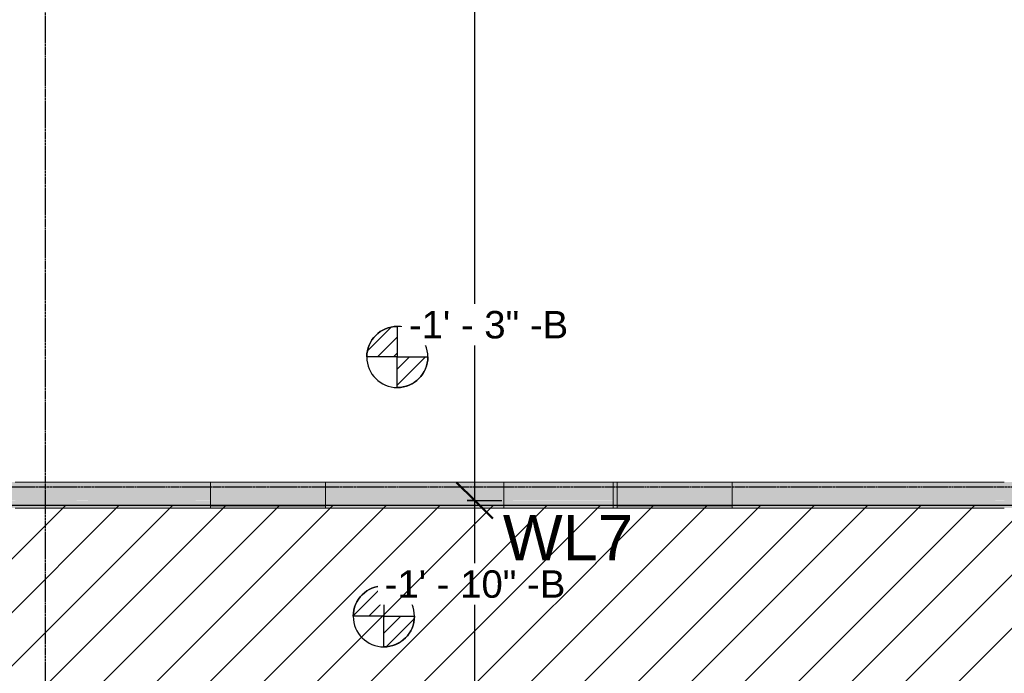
# Model space of a CAD drawing. Header units: inches. Extents: x -4126 to -1814, y 9773 to 12338.
# Tile 88 of 113: x -2509 to -2183, y 11222 to 11438. Entities that reach past the tile are written whole.
import ezdxf

# ---------------------------------------------------------------- set-up
doc = ezdxf.new("R2010")
doc.units = ezdxf.units.IN
doc.header["$MEASUREMENT"] = 0
doc.linetypes.add('Grid Line 1_2_', pattern=[0.875, 0.5, -0.125, 0.125, -0.125])
for name, color, linetype, lineweight in [('A-ANNO-DIMS', 211, 'Continuous', 9), ('A-ANNO-DIMS-96', 211, 'Continuous', 9), ('A-WALL', 113, 'Continuous', 13), ('G-ANNO-DIMS', 111, 'Continuous', 9), ('S-GRID', 1, 'Continuous', 9)]:
    doc.layers.add(name, color=color, linetype=linetype, lineweight=lineweight)
doc.layers.add('LOAD_HATCH', color=8, linetype='Continuous')
doc.layers.add('loads', color=1, linetype='Continuous')
doc.styles.add('Arial', font='Arial.ttf', dxfattribs={"height": 18})
doc.styles.add('Arial_2', font='arial.ttf', dxfattribs={"height": 9.070866})
doc.styles.add('Century Gothic_B', font='Gothicb.ttf', dxfattribs={"height": 9})
doc.dimstyles.new('OD__1_4__Tol__', dxfattribs={"dimscale": 12, "dimtxt": 9.397514, "dimasz": 1, "dimexe": 0.75, "dimexo": 0.5, "dimgap": 0.125, "dimtad": 1, "dimrnd": 0.25, "dimzin": 1, "dimdsep": 46, "dimlunit": 4, "dimtxsty": 'Century Gothic_B', "dimblk1": 'OBLIQUE', "dimblk2": 'OBLIQUE', "dimsah": 1, "dimcen": 0.09, "dimdle": 0.75, "dimazin": 0, "dimtfac": 1, "dimtdec": 4, "dimtix": 1, "dimtmove": 0, "dimatfit": 3, "dimfxl": 1, "dimtvp": 1, "dimtfill": 1, "dimfrac": 2, "dimtolj": 1, "dimtzin": 0, "dimlwd": 30, "dimlwe": 30, "dimarcsym": 2})
pattern_1 = [(315, (24.834, 117.982), (0.027577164, 0.027577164), [])]
pattern_2 = [(315, (24.88, 117.089), (0.027577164, 0.027577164), [])]

# ---------------------------------------------------------------- blocks, each defined once
blk = doc.blocks.new('CTR - 1st Phase - Shell_rvt-1-FRAMING PLAN - 1ST FLOOR')
at = {"layer": 'A-WALL', "lineweight": 5, "transparency": 33554585}
h = blk.add_hatch(color=13, dxfattribs=at)
h.paths.add_polyline_path([(-2637.74, 11276.29), (-2637.74, 11278.79), (-2681.85, 11278.79), (-2681.85, 11277.79), (-2709.72, 11277.79), (-2709.72, 11278.79), (-2720.25, 11278.79), (-2720.25, 11277.79), (-2748.12, 11277.79), (-2748.12, 11278.79), (-2772.51, 11278.79), (-2772.51, 11276.29), (-2681.85, 11276.29)], flags=0)
h.paths.add_polyline_path([(-3399.82, 11276.29), (-3399.82, 11278.79), (-3400.17, 11278.79), (-3400.17, 11276.29)], flags=0)
h.paths.add_polyline_path([(-3281.32, 11276.29), (-3281.32, 11278.79), (-3290.72, 11278.79), (-3290.72, 11276.29)], flags=0)
h.paths.add_polyline_path([(-3027.32, 11276.29), (-3021.92, 11276.29), (-3021.92, 11278.79), (-3027.32, 11278.79)], flags=0)
h.paths.add_polyline_path([(-2945.12, 11276.29), (-2867.19, 11276.29), (-2867.19, 11278.79), (-2945.12, 11278.79)], flags=0)
h.paths.add_polyline_path([(-2813.32, 11276.29), (-2810.54, 11276.29), (-2810.54, 11278.79), (-2813.32, 11278.79)], flags=0)
h.paths.add_polyline_path([(-2599.71, 11276.29), (-2598.39, 11276.29), (-2598.39, 11278.79), (-2599.71, 11278.79)], flags=0)
h.paths.add_polyline_path([(-2486.32, 11276.29), (-2445.74, 11276.29), (-2445.74, 11278.79), (-2486.32, 11278.79)], flags=0)
h.paths.add_polyline_path([(-2514.32, 11276.29), (-2514.32, 11278.79), (-2562.26, 11278.79), (-2562.26, 11276.29)], flags=0)
h.paths.add_polyline_path([(-2407.71, 11276.29), (-2348.79, 11276.29), (-2348.79, 11278.79), (-2407.71, 11278.79)], flags=0)
h.paths.add_polyline_path([(-2312.66, 11276.29), (-2311.34, 11276.29), (-2311.34, 11278.79), (-2312.66, 11278.79)], flags=0)
h.paths.add_polyline_path([(-2273.31, 11276.29), (-2187.32, 11276.29), (-2187.32, 11278.79), (-2273.31, 11278.79)], flags=0)
h.paths.add_polyline_path([(-3281.32, 11279.21), (-3281.32, 11279.64), (-3290.72, 11279.64), (-3290.72, 11279.21)], flags=0)
h.paths.add_polyline_path([(-3399.82, 11279.21), (-3399.82, 11279.64), (-3400.17, 11279.64), (-3400.17, 11279.21)], flags=0)
h.paths.add_polyline_path([(-2810.54, 11279.21), (-2810.54, 11279.64), (-2813.32, 11279.64), (-2813.32, 11279.21)], flags=0)
h.paths.add_polyline_path([(-2599.71, 11279.21), (-2598.39, 11279.21), (-2598.39, 11279.64), (-2599.71, 11279.64)], flags=0)
h.paths.add_polyline_path([(-2920.57, 11279.21), (-2867.19, 11279.21), (-2867.19, 11279.64), (-2945.12, 11279.64), (-2945.12, 11279.21)], flags=0)
h.paths.add_polyline_path([(-3021.92, 11279.21), (-3021.92, 11279.64), (-3027.32, 11279.64), (-3027.32, 11279.21)], flags=0)
h.paths.add_polyline_path([(-2486.32, 11279.21), (-2445.74, 11279.21), (-2445.74, 11279.64), (-2486.32, 11279.64)], flags=0)
h.paths.add_polyline_path([(-2772.51, 11279.21), (-2748.12, 11279.21), (-2748.12, 11279.64), (-2772.51, 11279.64)], flags=0)
h.paths.add_polyline_path([(-2187.32, 11279.21), (-2187.32, 11279.64), (-2273.31, 11279.64), (-2273.31, 11279.21)], flags=0)
h.paths.add_polyline_path([(-2681.85, 11279.21), (-2637.74, 11279.21), (-2637.74, 11279.64), (-2681.85, 11279.64)], flags=0)
h.paths.add_polyline_path([(-2514.32, 11279.21), (-2514.32, 11279.64), (-2562.26, 11279.64), (-2562.26, 11279.21)], flags=0)
h.paths.add_polyline_path([(-2709.72, 11279.21), (-2709.72, 11279.64), (-2720.25, 11279.64), (-2720.25, 11279.21)], flags=0)
h.paths.add_polyline_path([(-2311.34, 11279.21), (-2311.34, 11279.64), (-2312.66, 11279.64), (-2312.66, 11279.21)], flags=0)
h.paths.add_polyline_path([(-2407.71, 11279.21), (-2348.79, 11279.21), (-2348.79, 11279.64), (-2407.71, 11279.64)], flags=0)
h.paths.add_polyline_path([(-3399.82, 11280.03), (-3399.82, 11284.91), (-3400.17, 11284.91), (-3400.17, 11280.03)], flags=0)
h.paths.add_polyline_path([(-3290.72, 11280.03), (-3281.32, 11280.03), (-3281.32, 11284.91), (-3290.72, 11284.91)], flags=0)
h.paths.add_polyline_path([(-2912.07, 11280.03), (-2867.19, 11280.03), (-2867.19, 11284.91), (-2912.07, 11284.91), (-2912.07, 11284.29), (-2920.57, 11284.29), (-2920.57, 11284.91), (-2945.12, 11284.91), (-2945.12, 11280.03), (-2920.57, 11280.03)], flags=0)
h.paths.add_polyline_path([(-2813.32, 11280.03), (-2810.54, 11280.03), (-2810.54, 11284.91), (-2813.32, 11284.91)], flags=0)
h.paths.add_polyline_path([(-2187.32, 11280.03), (-2187.32, 11284.91), (-2273.31, 11284.91), (-2273.31, 11280.03)], flags=0)
h.paths.add_polyline_path([(-2748.12, 11280.03), (-2748.12, 11284.91), (-2772.51, 11284.91), (-2772.51, 11280.03)], flags=0)
h.paths.add_polyline_path([(-2407.71, 11280.03), (-2348.79, 11280.03), (-2348.79, 11284.91), (-2407.71, 11284.91)], flags=0)
h.paths.add_polyline_path([(-2709.72, 11280.03), (-2709.72, 11284.91), (-2720.25, 11284.91), (-2720.25, 11280.03)], flags=0)
h.paths.add_polyline_path([(-2312.66, 11280.03), (-2311.34, 11280.03), (-2311.34, 11284.91), (-2312.66, 11284.91)], flags=0)
h.paths.add_polyline_path([(-2637.74, 11280.03), (-2637.74, 11284.91), (-2681.85, 11284.91), (-2681.85, 11280.03)], flags=0)
h.paths.add_polyline_path([(-2598.39, 11280.03), (-2598.39, 11284.91), (-2599.71, 11284.91), (-2599.71, 11280.03)], flags=0)
h.paths.add_polyline_path([(-2486.32, 11280.03), (-2445.74, 11280.03), (-2445.74, 11284.91), (-2486.32, 11284.91)], flags=0)
h.paths.add_polyline_path([(-2514.32, 11280.03), (-2514.32, 11284.91), (-2562.26, 11284.91), (-2562.26, 11280.03)], flags=0)
h.paths.add_polyline_path([(-3027.32, 11280.03), (-3021.92, 11280.03), (-3021.92, 11284.91), (-3027.32, 11284.91)], flags=0)
h = blk.add_hatch(color=13, dxfattribs=at)
h.paths.add_polyline_path([(-2099.32, 11276.29), (-2096.82, 11276.29), (-2096.82, 11284.91), (-2138.91, 11284.91), (-2138.91, 11276.29), (-2105.45, 11276.29)], flags=0)
h.paths.add_polyline_path([(-3290.72, 11278.79), (-3281.32, 11278.83), (-3281.32, 11279.21), (-3290.72, 11279.21), (-3290.72, 11278.83)], flags=0)
h.paths.add_polyline_path([(-3399.82, 11278.79), (-3399.82, 11279.21), (-3400.17, 11279.21), (-3400.17, 11278.79)], flags=0)
h.paths.add_polyline_path([(-2867.19, 11278.79), (-2867.19, 11279.21), (-2945.12, 11279.21), (-2945.12, 11278.79)], flags=0)
h.paths.add_polyline_path([(-3021.92, 11278.79), (-3021.92, 11279.21), (-3027.32, 11279.21), (-3027.32, 11278.79)], flags=0)
h.paths.add_polyline_path([(-2681.85, 11278.79), (-2637.74, 11278.83), (-2637.74, 11279.21), (-2681.85, 11279.21), (-2681.85, 11278.83)], flags=0)
h.paths.add_polyline_path([(-2810.54, 11278.79), (-2810.54, 11279.21), (-2813.32, 11279.21), (-2813.32, 11278.79)], flags=0)
h.paths.add_polyline_path([(-2599.71, 11278.79), (-2598.39, 11278.83), (-2598.39, 11279.21), (-2599.71, 11279.21), (-2599.71, 11278.83)], flags=0)
h.paths.add_polyline_path([(-2562.26, 11278.79), (-2514.32, 11278.83), (-2514.32, 11279.21), (-2562.26, 11279.21), (-2562.26, 11278.83)], flags=0)
h.paths.add_polyline_path([(-2772.51, 11278.79), (-2748.12, 11278.83), (-2748.12, 11279.21), (-2772.51, 11279.21), (-2772.51, 11278.83)], flags=0)
h.paths.add_polyline_path([(-2709.72, 11278.79), (-2709.72, 11279.21), (-2720.25, 11279.21), (-2720.25, 11278.79)], flags=0)
h.paths.add_polyline_path([(-2348.79, 11278.79), (-2348.79, 11279.21), (-2407.71, 11279.21), (-2407.71, 11278.79)], flags=0)
h.paths.add_polyline_path([(-2187.32, 11278.79), (-2187.32, 11279.21), (-2273.31, 11279.21), (-2273.31, 11278.79)], flags=0)
h.paths.add_polyline_path([(-2451.17, 11278.79), (-2445.74, 11278.83), (-2445.74, 11279.21), (-2486.32, 11279.21), (-2486.32, 11278.79)], flags=0)
h.paths.add_polyline_path([(-2311.34, 11278.79), (-2311.34, 11279.21), (-2312.66, 11279.21), (-2312.66, 11278.79)], flags=0)
h = blk.add_hatch(color=13, dxfattribs=at)
h.paths.add_polyline_path([(-2510.32, 11276.29), (-2490.32, 11276.29), (-2490.32, 11284.91), (-2510.32, 11284.91), (-2510.32, 11278.79)], flags=0)
h.paths.add_polyline_path([(-2176.94, 11276.29), (-2176.94, 11284.91), (-2183.32, 11284.91), (-2183.32, 11276.29), (-2181.03, 11276.29)], flags=0)
h.paths.add_polyline_path([(-3161.32, 11276.29), (-3147.32, 11276.29), (-3147.32, 11284.91), (-3150.32, 11284.91), (-3150.36, 11279.39), (-3150.37, 11279.36), (-3150.52, 11279.23), (-3150.67, 11279.19), (-3158.06, 11279.21), (-3158.15, 11279.24), (-3158.28, 11279.39), (-3158.32, 11279.54), (-3158.32, 11284.91), (-3161.32, 11284.91), (-3161.32, 11278.79)], flags=0)
h.paths.add_polyline_path([(-2831.06, 11276.29), (-2818.32, 11276.29), (-2818.32, 11284.91), (-2823.32, 11284.91), (-2823.36, 11279.39), (-2823.37, 11279.36), (-2823.5, 11279.24), (-2823.67, 11279.19), (-2831.06, 11279.19), (-2831.06, 11278.79)], flags=0)
h.paths.add_polyline_path([(-3157.98, 11279.36), (-3150.58, 11279.39), (-3150.52, 11279.45), (-3150.5, 11279.54), (-3150.52, 11284.91), (-3158.15, 11284.91), (-3158.13, 11279.45), (-3158.06, 11279.39)], flags=0)
h.paths.add_polyline_path([(-2823.67, 11279.36), (-2823.58, 11279.39), (-2823.52, 11279.45), (-2823.5, 11279.54), (-2823.52, 11284.91), (-2831.06, 11284.91), (-2831.06, 11279.39), (-2830.98, 11279.36)], flags=0)
h = blk.add_hatch(color=13, dxfattribs=at)
h.paths.add_polyline_path([(-2813.32, 11276.29), (-2813.32, 11278.79), (-2818.32, 11278.79), (-2818.32, 11276.29), (-2814.11, 11276.29)], flags=0)
h.paths.add_polyline_path([(-2486.32, 11276.29), (-2486.32, 11278.79), (-2490.32, 11278.79), (-2490.32, 11276.29), (-2487.11, 11276.29)], flags=0)
h.paths.add_polyline_path([(-2183.32, 11276.29), (-2183.32, 11278.79), (-2187.32, 11278.79), (-2187.32, 11276.29), (-2186.54, 11276.29)], flags=0)
h.paths.add_polyline_path([(-2514.32, 11276.29), (-2510.32, 11276.29), (-2510.32, 11278.79), (-2514.32, 11278.79)], flags=0)
h.paths.add_polyline_path([(-2513.54, 11279.21), (-2510.32, 11279.21), (-2510.32, 11279.64), (-2514.32, 11279.64), (-2514.32, 11279.21)], flags=0)
h.paths.add_polyline_path([(-2490.32, 11279.21), (-2486.32, 11279.21), (-2486.32, 11279.64), (-2490.32, 11279.64)], flags=0)
h.paths.add_polyline_path([(-2818.32, 11279.21), (-2813.32, 11279.21), (-2813.32, 11279.64), (-2818.32, 11279.64)], flags=0)
h.paths.add_polyline_path([(-2187.32, 11279.21), (-2183.32, 11279.21), (-2183.32, 11279.64), (-2187.32, 11279.64)], flags=0)
h.paths.add_polyline_path([(-2510.32, 11280.03), (-2510.32, 11284.91), (-2514.32, 11284.91), (-2514.32, 11280.03), (-2513.54, 11280.03)], flags=0)
h.paths.add_polyline_path([(-2486.32, 11280.03), (-2486.32, 11284.91), (-2490.32, 11284.91), (-2490.32, 11280.03), (-2487.11, 11280.03)], flags=0)
h.paths.add_polyline_path([(-2187.32, 11280.03), (-2183.32, 11280.03), (-2183.32, 11284.91), (-2187.32, 11284.91)], flags=0)
h.paths.add_polyline_path([(-2813.32, 11280.03), (-2813.32, 11284.91), (-2818.32, 11284.91), (-2818.32, 11280.03), (-2814.11, 11280.03)], flags=0)
h = blk.add_hatch(color=13, dxfattribs=at)
h.paths.add_polyline_path([(-2407.71, 11276.29), (-2407.71, 11278.79), (-2445.74, 11278.79), (-2445.74, 11276.29)], flags=0)
h.paths.add_polyline_path([(-2445.74, 11279.21), (-2407.71, 11279.21), (-2407.71, 11279.64), (-2445.74, 11279.64)], flags=0)
h.paths.add_polyline_path([(-2445.74, 11280.03), (-2407.71, 11280.03), (-2407.71, 11284.91), (-2445.74, 11284.91)], flags=0)
h = blk.add_hatch(color=13, dxfattribs=at)
h.paths.add_polyline_path([(-2348.79, 11276.29), (-2312.66, 11276.29), (-2312.66, 11278.79), (-2348.79, 11278.79)], flags=0)
h.paths.add_polyline_path([(-2348.79, 11279.21), (-2312.66, 11279.21), (-2312.66, 11279.64), (-2348.79, 11279.64)], flags=0)
h.paths.add_polyline_path([(-2348.79, 11280.03), (-2312.66, 11280.03), (-2312.66, 11284.91), (-2348.79, 11284.91)], flags=0)
h = blk.add_hatch(color=13, dxfattribs=at)
h.paths.add_polyline_path([(-2273.31, 11276.29), (-2273.31, 11278.79), (-2311.34, 11278.79), (-2311.34, 11276.29)], flags=0)
h.paths.add_polyline_path([(-2311.34, 11279.21), (-2273.31, 11279.21), (-2273.31, 11279.64), (-2311.34, 11279.64)], flags=0)
h.paths.add_polyline_path([(-2311.34, 11280.03), (-2273.31, 11280.03), (-2273.31, 11284.91), (-2311.34, 11284.91)], flags=0)
h = blk.add_hatch(color=13, dxfattribs=at)
h.paths.add_polyline_path([(-3281.32, 11279.64), (-3281.32, 11280.03), (-3290.72, 11280.03), (-3290.72, 11279.64)], flags=0)
h.paths.add_polyline_path([(-3399.82, 11279.64), (-3399.82, 11280.03), (-3400.17, 11280.03), (-3400.17, 11279.64)], flags=0)
h.paths.add_polyline_path([(-2311.34, 11279.64), (-2311.34, 11280.03), (-2312.66, 11280.03), (-2312.66, 11279.64)], flags=0)
h.paths.add_polyline_path([(-2273.31, 11279.64), (-2187.32, 11279.64), (-2187.32, 11280.03), (-2273.31, 11280.03)], flags=0)
h.paths.add_polyline_path([(-2407.71, 11279.64), (-2348.79, 11279.64), (-2348.79, 11280.03), (-2407.71, 11280.03)], flags=0)
h.paths.add_polyline_path([(-3021.92, 11279.64), (-3021.92, 11280.03), (-3027.32, 11280.03), (-3027.32, 11279.64)], flags=0)
h.paths.add_polyline_path([(-2945.12, 11279.64), (-2867.19, 11279.64), (-2867.19, 11280.03), (-2945.12, 11280.03)], flags=0)
h.paths.add_polyline_path([(-2445.74, 11279.64), (-2445.74, 11280.03), (-2486.32, 11280.03), (-2486.32, 11279.64), (-2451.17, 11279.64)], flags=0)
h.paths.add_polyline_path([(-2514.32, 11279.64), (-2514.32, 11280.03), (-2562.26, 11280.03), (-2562.26, 11279.64)], flags=0)
h.paths.add_polyline_path([(-2599.71, 11279.64), (-2598.39, 11279.64), (-2598.39, 11280.03), (-2599.71, 11280.03)], flags=0)
h.paths.add_polyline_path([(-2813.32, 11279.64), (-2810.54, 11279.64), (-2810.54, 11280.03), (-2813.32, 11280.03)], flags=0)
h.paths.add_polyline_path([(-2748.12, 11279.64), (-2748.12, 11280.03), (-2772.51, 11280.03), (-2772.51, 11279.64)], flags=0)
h.paths.add_polyline_path([(-2637.74, 11279.64), (-2637.74, 11280.03), (-2681.85, 11280.03), (-2681.85, 11279.64)], flags=0)
h.paths.add_polyline_path([(-2720.25, 11279.64), (-2709.72, 11279.64), (-2709.72, 11280.03), (-2720.25, 11280.03)], flags=0)
h = blk.add_hatch(color=13, dxfattribs=at)
h.paths.add_polyline_path([(-2813.32, 11279.64), (-2813.32, 11280.03), (-2818.32, 11280.03), (-2818.32, 11279.64), (-2814.11, 11279.64)], flags=0)
h.paths.add_polyline_path([(-2183.32, 11279.64), (-2183.32, 11280.03), (-2187.32, 11280.03), (-2187.32, 11279.64), (-2186.54, 11279.64)], flags=0)
h.paths.add_polyline_path([(-2486.32, 11279.64), (-2486.32, 11280.03), (-2490.32, 11280.03), (-2490.32, 11279.64), (-2487.11, 11279.64)], flags=0)
h.paths.add_polyline_path([(-2510.32, 11279.64), (-2510.32, 11280.03), (-2514.32, 11280.03), (-2514.32, 11279.64), (-2513.54, 11279.64)], flags=0)
h = blk.add_hatch(color=13, dxfattribs=at)
h.paths.add_polyline_path([(-2813.32, 11278.79), (-2813.32, 11279.21), (-2818.32, 11279.21), (-2818.32, 11278.79), (-2814.11, 11278.79)], flags=0)
h.paths.add_polyline_path([(-2514.32, 11278.79), (-2510.32, 11278.83), (-2510.32, 11279.21), (-2514.32, 11279.21), (-2514.32, 11278.83)], flags=0)
h.paths.add_polyline_path([(-2186.54, 11278.79), (-2183.32, 11278.83), (-2183.32, 11279.21), (-2187.32, 11279.21), (-2187.32, 11278.79)], flags=0)
h.paths.add_polyline_path([(-2490.32, 11278.79), (-2486.32, 11278.83), (-2486.32, 11279.21), (-2490.32, 11279.21), (-2490.32, 11278.83)], flags=0)
for points in [[(-2407.71, 11279.64), (-2407.71, 11280.03), (-2445.74, 11280.03), (-2445.74, 11279.64)], [(-2407.71, 11278.79), (-2407.71, 11279.21), (-2445.74, 11279.21), (-2445.74, 11278.79)], [(-2312.66, 11279.64), (-2312.66, 11280.03), (-2348.79, 11280.03), (-2348.79, 11279.64)], [(-2348.79, 11278.79), (-2312.66, 11278.83), (-2312.66, 11279.21), (-2348.79, 11279.21), (-2348.79, 11278.83)], [(-2273.31, 11279.64), (-2273.31, 11280.03), (-2311.34, 11280.03), (-2311.34, 11279.64)], [(-2273.31, 11278.79), (-2273.31, 11279.21), (-2311.34, 11279.21), (-2311.34, 11278.79)]]:
    blk.add_hatch(color=13, dxfattribs=at).paths.add_polyline_path(points, flags=0)
at = {"layer": 'A-WALL', "color": 9}
for p, q in [((-2490.32, 11284.91), (-2510.32, 11284.91)), ((-2486.32, 11284.91), (-2490.32, 11284.91)), ((-2187.32, 11284.91), (-2486.32, 11284.91)), ((-2183.32, 11284.91), (-2187.32, 11284.91)), ((-2510.32, 11276.29), (-2490.32, 11276.29)), ((-2490.32, 11276.29), (-2486.32, 11276.29)), ((-2486.32, 11276.29), (-2187.32, 11276.29)), ((-2187.32, 11276.29), (-2183.32, 11276.29))]:
    blk.add_line(p, q, dxfattribs=at)
at = {"layer": 'A-WALL', "color": 253}
for p, q in [((-2510.32, 11284.91), (-2490.32, 11284.91)), ((-2490.32, 11284.91), (-2486.32, 11284.91)), ((-2187.32, 11284.91), (-2183.32, 11284.91)), ((-2445.74, 11280.03), (-2445.74, 11279.64)), ((-2445.74, 11279.64), (-2445.74, 11280.03)), ((-2445.74, 11279.21), (-2445.74, 11278.83)), ((-2445.74, 11278.83), (-2445.74, 11279.21)), ((-2407.71, 11280.03), (-2407.71, 11279.64)), ((-2407.71, 11279.64), (-2407.71, 11280.03)), ((-2407.71, 11279.21), (-2407.71, 11278.83)), ((-2407.71, 11278.83), (-2407.71, 11279.21)), ((-2348.79, 11280.03), (-2348.79, 11279.64)), ((-2348.79, 11280.03), (-2348.79, 11279.64)), ((-2348.79, 11279.21), (-2348.79, 11278.83)), ((-2348.79, 11279.21), (-2348.79, 11278.83)), ((-2312.66, 11279.64), (-2312.66, 11280.03)), ((-2312.66, 11280.03), (-2312.66, 11279.64)), ((-2312.66, 11278.83), (-2312.66, 11279.21)), ((-2312.66, 11279.21), (-2312.66, 11278.83)), ((-2311.34, 11280.03), (-2311.34, 11279.64)), ((-2311.34, 11279.64), (-2311.34, 11280.03)), ((-2311.34, 11279.21), (-2311.34, 11278.83)), ((-2311.34, 11278.83), (-2311.34, 11279.21)), ((-2273.31, 11280.03), (-2273.31, 11279.64)), ((-2273.31, 11279.64), (-2273.31, 11280.03)), ((-2273.31, 11279.21), (-2273.31, 11278.83)), ((-2273.31, 11278.83), (-2273.31, 11279.21)), ((-2490.32, 11276.29), (-2510.32, 11276.29)), ((-2486.32, 11276.29), (-2490.32, 11276.29)), ((-2183.32, 11276.29), (-2187.32, 11276.29))]:
    blk.add_line(p, q, dxfattribs=at)
at = {"layer": 'A-WALL', "color": 33}
for p, q in [((-2486.32, 11284.91), (-2445.74, 11284.91)), ((-2445.74, 11284.91), (-2407.71, 11284.91)), ((-2407.71, 11284.91), (-2445.74, 11284.91)), ((-2445.74, 11284.91), (-2445.74, 11280.03)), ((-2445.74, 11280.03), (-2445.74, 11284.91)), ((-2407.71, 11284.91), (-2348.79, 11284.91)), ((-2407.71, 11284.91), (-2407.71, 11280.03)), ((-2407.71, 11280.03), (-2407.71, 11284.91)), ((-2312.66, 11284.91), (-2348.79, 11284.91)), ((-2348.79, 11284.91), (-2312.66, 11284.91)), ((-2348.79, 11284.91), (-2348.79, 11280.03)), ((-2348.79, 11284.91), (-2348.79, 11280.03)), ((-2312.66, 11284.91), (-2311.34, 11284.91)), ((-2312.66, 11280.03), (-2312.66, 11284.91)), ((-2312.66, 11284.91), (-2312.66, 11280.03)), ((-2273.31, 11284.91), (-2311.34, 11284.91)), ((-2311.34, 11284.91), (-2273.31, 11284.91)), ((-2311.34, 11284.91), (-2311.34, 11280.03)), ((-2311.34, 11280.03), (-2311.34, 11284.91)), ((-2273.31, 11284.91), (-2187.32, 11284.91)), ((-2273.31, 11284.91), (-2273.31, 11280.03)), ((-2273.31, 11280.03), (-2273.31, 11284.91)), ((-2445.74, 11279.64), (-2445.74, 11279.21)), ((-2445.74, 11279.21), (-2445.74, 11279.64)), ((-2445.74, 11278.79), (-2445.74, 11276.29)), ((-2445.74, 11277.04), (-2445.74, 11278.79)), ((-2407.71, 11279.64), (-2407.71, 11279.21)), ((-2407.71, 11279.21), (-2407.71, 11279.64)), ((-2407.71, 11278.79), (-2407.71, 11277.04)), ((-2407.71, 11276.29), (-2407.71, 11278.79)), ((-2348.79, 11279.64), (-2348.79, 11279.21)), ((-2348.79, 11279.64), (-2348.79, 11279.21)), ((-2348.79, 11278.79), (-2348.79, 11276.29)), ((-2348.79, 11278.79), (-2348.79, 11276.29)), ((-2312.66, 11279.21), (-2312.66, 11279.64)), ((-2312.66, 11279.64), (-2312.66, 11279.21)), ((-2312.66, 11276.29), (-2312.66, 11278.79)), ((-2312.66, 11278.79), (-2312.66, 11276.29)), ((-2311.34, 11279.64), (-2311.34, 11279.21)), ((-2311.34, 11279.21), (-2311.34, 11279.64)), ((-2311.34, 11278.79), (-2311.34, 11276.29)), ((-2311.34, 11277.04), (-2311.34, 11278.79)), ((-2273.31, 11279.64), (-2273.31, 11279.21)), ((-2273.31, 11279.21), (-2273.31, 11279.64)), ((-2273.31, 11278.79), (-2273.31, 11277.04)), ((-2273.31, 11276.29), (-2273.31, 11278.79)), ((-2445.74, 11276.29), (-2486.32, 11276.29)), ((-2407.71, 11277.04), (-2445.74, 11277.04)), ((-2445.74, 11277.04), (-2407.71, 11277.04)), ((-2445.74, 11276.29), (-2445.74, 11277.04)), ((-2445.74, 11276.29), (-2407.71, 11276.29)), ((-2407.71, 11276.29), (-2445.74, 11276.29)), ((-2407.71, 11276.29), (-2407.71, 11277.04)), ((-2348.79, 11276.29), (-2407.71, 11276.29)), ((-2312.66, 11276.29), (-2348.79, 11276.29)), ((-2348.79, 11276.29), (-2312.66, 11276.29)), ((-2311.34, 11276.29), (-2312.66, 11276.29)), ((-2273.31, 11277.04), (-2311.34, 11277.04)), ((-2311.34, 11277.04), (-2273.31, 11277.04)), ((-2311.34, 11276.29), (-2311.34, 11277.04)), ((-2311.34, 11276.29), (-2273.31, 11276.29)), ((-2273.31, 11276.29), (-2311.34, 11276.29)), ((-2273.31, 11276.29), (-2273.31, 11277.04)), ((-2187.32, 11276.29), (-2273.31, 11276.29))]:
    blk.add_line(p, q, dxfattribs=at)
at = {"layer": 'A-WALL', "color": 23}
for p, q in [((-2445.74, 11284.91), (-2407.71, 11284.91)), ((-2348.79, 11284.91), (-2312.66, 11284.91)), ((-2311.34, 11284.91), (-2273.31, 11284.91)), ((-2407.71, 11276.29), (-2445.74, 11276.29)), ((-2312.66, 11276.29), (-2348.79, 11276.29)), ((-2273.31, 11276.29), (-2311.34, 11276.29))]:
    blk.add_line(p, q, dxfattribs=at)
blk = doc.blocks.new('DIMBLOCK3-FRAMING PLAN - 1ST FLOOR')
at = {"layer": 'A-ANNO-DIMS-96', "lineweight": 50}
for p, q in [((-2358.42, 11278.79), (-2364.42, 11284.79)), ((-2358.42, 11278.79), (-2352.42, 11272.79)), ((-2358.42, 10819.99), (-2364.42, 10825.99)), ((-2358.42, 10819.99), (-2352.42, 10813.99))]:
    blk.add_line(p, q, dxfattribs=at)
at = {"layer": 'A-ANNO-DIMS-96', "lineweight": 30}
for p, q in [((-2360.91, 11278.79), (-2349.42, 11278.79)), ((-2358.42, 11278.79), (-2360.91, 11278.79)), ((-2358.42, 10819.99), (-2358.42, 11278.79)), ((-2360.91, 10819.99), (-2349.42, 10819.99)), ((-2358.42, 10819.99), (-2360.91, 10819.99))]:
    blk.add_line(p, q, dxfattribs=at)
at = {"layer": 'A-ANNO-DIMS-96', "color": 0, "lineweight": 30, "char_height": 9, "attachment_point": 1, "rotation": 90, "line_spacing_factor": 0.984502, "style": 'Century Gothic_B', "bg_fill": 3, "box_fill_scale": 1.25, "bg_fill_color": 256, "bg_fill_true_color": 13158600, "bg_fill_transparency": 0}
for s, insert, width in [('38\' - 2 3/4"', (-2371.46, 11017.39), 76.7911), ('-9" ELEV.', (-2353.69, 11023.73), 61.5761)]:
    blk.add_mtext(s, dxfattribs=dict(at, insert=insert, width=width))
blk = doc.blocks.new('_Oblique')
at = {"color": 0, "linetype": 'ByBlock', "lineweight": -2}
blk.add_line((-0.5, -0.5), (0.5, 0.5), dxfattribs=at)
blk = doc.blocks.new('DIMBLOCK4-FRAMING PLAN - 1ST FLOOR')
at = {"layer": 'A-ANNO-DIMS-96', "lineweight": 30}
for p, q in [((-2358.42, 11278.79), (-2358.42, 12090.19)), ((-2360.91, 12081.19), (-2349.42, 12081.19)), ((-2358.42, 12081.19), (-2360.91, 12081.19)), ((-2360.91, 11278.79), (-2349.42, 11278.79)), ((-2358.42, 11278.79), (-2360.91, 11278.79))]:
    blk.add_line(p, q, dxfattribs=at)
at = {"layer": 'A-ANNO-DIMS-96', "lineweight": 50}
for p, q in [((-2358.42, 12081.19), (-2364.42, 12087.19)), ((-2358.42, 12081.19), (-2352.42, 12075.19)), ((-2358.42, 11278.79), (-2364.42, 11284.79)), ((-2358.42, 11278.79), (-2352.42, 11272.79))]:
    blk.add_line(p, q, dxfattribs=at)
at = {"layer": 'A-ANNO-DIMS-96', "color": 0, "lineweight": 30, "char_height": 9, "attachment_point": 1, "rotation": 90, "line_spacing_factor": 0.984502, "style": 'Century Gothic_B', "bg_fill": 3, "box_fill_scale": 1.25, "bg_fill_color": 256, "bg_fill_true_color": 13158600, "bg_fill_transparency": 0}
for s, insert, width in [('66\' - 10 1/2"', (-2371.46, 11644.49), 85.2041), ('-3" ELEV.', (-2353.69, 11654.33), 61.5761)]:
    blk.add_mtext(s, dxfattribs=dict(at, insert=insert, width=width))
blk = doc.blocks.new('Spot Elevations - Símbolo de cota horizontal-V258-FRAMING PLAN - 1ST FLOOR')
at = {"layer": 'G-ANNO-DIMS'}
h = blk.add_hatch(dxfattribs=at)
h.set_pattern_fill('FP_63', color=256, style=0, pattern_type=2)
h.set_pattern_definition(pattern_1)
edge = h.paths.add_edge_path(flags=0)
edge.add_arc((0, 0), 0.1053, 0, 90, ccw=False)
edge.add_line((0.1053, 0), (0, 0))
edge.add_line((0, 0), (0, 0.1053))
h = blk.add_hatch(dxfattribs=at)
h.set_pattern_fill('FP_63', color=256, style=0, pattern_type=2)
h.set_pattern_definition(pattern_1)
edge = h.paths.add_edge_path(flags=0)
edge.add_arc((0, 0), 0.1053, 0, 90, ccw=False)
edge.add_line((0.1053, 0), (0, 0))
edge.add_line((0, 0), (0, 0.1053))
h = blk.add_hatch(dxfattribs=at)
h.set_pattern_fill('FP_63', color=256, style=0, pattern_type=2)
h.set_pattern_definition(pattern_1)
edge = h.paths.add_edge_path(flags=0)
edge.add_arc((0, 0), 0.1053, 180, 270, ccw=False)
edge.add_line((-0.1053, 0), (0, 0))
edge.add_line((0, 0), (0, -0.1053))
h = blk.add_hatch(dxfattribs=at)
h.set_pattern_fill('FP_63', color=256, style=0, pattern_type=2)
h.set_pattern_definition(pattern_1)
edge = h.paths.add_edge_path(flags=0)
edge.add_arc((0, 0), 0.1053, 180, 270, ccw=False)
edge.add_line((-0.1053, 0), (0, 0))
edge.add_line((0, 0), (0, -0.1053))
at = {"layer": 'G-ANNO-DIMS', "lineweight": 30}
for p, q in [((0, 0.1053), (0, 0)), ((0, 0), (-0.1053, 0)), ((0, 0), (0.1053, 0)), ((0, -0.1053), (0, 0))]:
    blk.add_line(p, q, dxfattribs=at)
blk.add_circle((0, 0), 0.1053, dxfattribs=at)
for start, end in [(360, 90), (180, 270)]:
    blk.add_arc((0, 0), 0.1053, start, end, dxfattribs=at)
blk = doc.blocks.new('Spot Elevations - Símbolo de cota horizontal-V259-FRAMING PLAN - 1ST FLOOR')
at = {"layer": 'G-ANNO-DIMS'}
h = blk.add_hatch(dxfattribs=at)
h.set_pattern_fill('FP_64', color=256, style=0, pattern_type=2)
h.set_pattern_definition(pattern_2)
edge = h.paths.add_edge_path(flags=0)
edge.add_arc((0, 0), 0.1053, 0, 90, ccw=False)
edge.add_line((0.1053, 0), (0, 0))
edge.add_line((0, 0), (0, 0.1053))
h = blk.add_hatch(dxfattribs=at)
h.set_pattern_fill('FP_64', color=256, style=0, pattern_type=2)
h.set_pattern_definition(pattern_2)
edge = h.paths.add_edge_path(flags=0)
edge.add_arc((0, 0), 0.1053, 0, 90, ccw=False)
edge.add_line((0.1053, 0), (0, 0))
edge.add_line((0, 0), (0, 0.1053))
h = blk.add_hatch(dxfattribs=at)
h.set_pattern_fill('FP_64', color=256, style=0, pattern_type=2)
h.set_pattern_definition(pattern_2)
edge = h.paths.add_edge_path(flags=0)
edge.add_arc((0, 0), 0.1053, 180, 270, ccw=False)
edge.add_line((-0.1053, 0), (0, 0))
edge.add_line((0, 0), (0, -0.1053))
h = blk.add_hatch(dxfattribs=at)
h.set_pattern_fill('FP_64', color=256, style=0, pattern_type=2)
h.set_pattern_definition(pattern_2)
edge = h.paths.add_edge_path(flags=0)
edge.add_arc((0, 0), 0.1053, 180, 270, ccw=False)
edge.add_line((-0.1053, 0), (0, 0))
edge.add_line((0, 0), (0, -0.1053))
at = {"layer": 'G-ANNO-DIMS', "lineweight": 30}
for p, q in [((0, 0.1053), (0, 0)), ((0, 0), (-0.1053, 0)), ((0, 0), (0.1053, 0)), ((0, -0.1053), (0, 0))]:
    blk.add_line(p, q, dxfattribs=at)
blk.add_circle((0, 0), 0.1053, dxfattribs=at)
for start, end in [(360, 90), (180, 270)]:
    blk.add_arc((0, 0), 0.1053, start, end, dxfattribs=at)

msp = doc.modelspace()

# ---------------------------------------------------------------- linework, layer by layer
at = {"layer": 'S-GRID', "linetype": 'Grid Line 1_2_', "lineweight": 30}
for p, q in [((-2500.324, 9772.61), (-2500.324, 12288.555)), ((-1814.206, 11283.189), (-4076.95, 11283.189))]:
    msp.add_line(p, q, dxfattribs=at)

# ---------------------------------------------------------------- block references
at = {"lineweight": 5}
msp.add_blockref('CTR - 1st Phase - Shell_rvt-1-FRAMING PLAN - 1ST FLOOR', (0, 0), dxfattribs=at)
at = {"layer": 'G-ANNO-DIMS', "lineweight": 30, "extrusion": (0, 0, -1), "xscale": 95.99999999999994, "yscale": 95.99999999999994, "zscale": 95.99999999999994, "rotation": 180}
for name, p in [('Spot Elevations - Símbolo de cota horizontal-V258-FRAMING PLAN - 1ST FLOOR', (2384.021, 11326.255)), ('Spot Elevations - Símbolo de cota horizontal-V259-FRAMING PLAN - 1ST FLOOR', (2388.476, 11240.5))]:
    msp.add_blockref(name, p, dxfattribs=at)

# ---------------------------------------------------------------- next in the draw order: dimensions: what is measured, and where the dimension line sits
at = {"layer": 'A-ANNO-DIMS', "lineweight": 30}
dim = msp.add_linear_dim(base=(-2358.425, 11278.789), p1=(-2366.91, 10819.989), p2=(-2366.91, 11278.789), angle=90, text='<>\\X-9" ELEV.', dimstyle='OD__1_4__Tol__', override={"dimpost": '<>', "dimfxl": 458.8}, dxfattribs=at)
dim.commit()
dim.dimension.update_dxf_attribs({"geometry": 'DIMBLOCK3-FRAMING PLAN - 1ST FLOOR', "text_midpoint": (-2358.425, 11049.389)})

# ---------------------------------------------------------------- next in the draw order: texts
at = {"layer": 'G-ANNO-DIMS', "insert": (-2388.183, 11255.703), "char_height": 9.07087, "width": 71.29666, "attachment_point": 1, "line_spacing_factor": 0.941778, "style": 'Arial_2', "bg_fill": 3, "box_fill_scale": 1.25, "bg_fill_color": 256, "bg_fill_true_color": 13158600, "bg_fill_transparency": 0}
msp.add_mtext('-1\' - 10" -B', dxfattribs=at)

# ---------------------------------------------------------------- next in the draw order: dimensions: what is measured, and where the dimension line sits
at = {"layer": 'A-ANNO-DIMS', "lineweight": 30}
dim = msp.add_linear_dim(base=(-2358.425, 12081.189), p1=(-2366.91, 11278.789), p2=(-2366.91, 12081.189), angle=90, text='<>\\X-3" ELEV.', dimstyle='OD__1_4__Tol__', override={"dimpost": '<>', "dimfxl": 802.4}, dxfattribs=at)
dim.commit()
dim.dimension.update_dxf_attribs({"geometry": 'DIMBLOCK4-FRAMING PLAN - 1ST FLOOR', "text_midpoint": (-2358.425, 11679.989)})

# ---------------------------------------------------------------- next in the draw order: texts
at = {"layer": 'G-ANNO-DIMS', "insert": (-2380.211, 11341.458), "char_height": 9.07087, "width": 62.85656, "attachment_point": 1, "line_spacing_factor": 0.941778, "style": 'Arial_2', "bg_fill": 3, "box_fill_scale": 1.25, "bg_fill_color": 256, "bg_fill_true_color": 13158600, "bg_fill_transparency": 0}
msp.add_mtext('-1\' - 3" -B', dxfattribs=at)
at = {"layer": 'loads', "insert": (-2349.121, 11273.988), "char_height": 15, "width": 29.92125, "attachment_point": 1, "style": 'Arial'}
msp.add_mtext('WL7', dxfattribs=at)

# ---------------------------------------------------------------- next in the draw order: hatches: boundary and pattern name
at = {"layer": 'LOAD_HATCH'}
h = msp.add_hatch(dxfattribs=at)
h.set_pattern_fill('ANSI31', color=256, scale=100, style=0)
h.paths.add_polyline_path([(-3819.324, 9901.189), (-3819.324, 10010.089), (-2098.262, 10010.089), (-2098.262, 10821.489), (-3401.049, 10821.489), (-3400.049, 11277.289), (-2098.262, 11277.289), (-2098.262, 12077.189), (-1943.324, 12077.189), (-1943.324, 9901.189)])

# ---------------------------------------------------------------- next in the draw order: linework, layer by layer
msp.add_lwpolyline([(-3400.049, 11277.289), (-2098.262, 11277.289), (-2098.262, 12077.189), (-1943.324, 12077.189), (-1943.324, 9901.189), (-3819.324, 9901.189), (-3819.324, 10010.089), (-2098.262, 10010.089), (-2098.262, 10821.489), (-3401.049, 10821.489)], close=True, dxfattribs=at)

doc.saveas('drawing.dxf')
